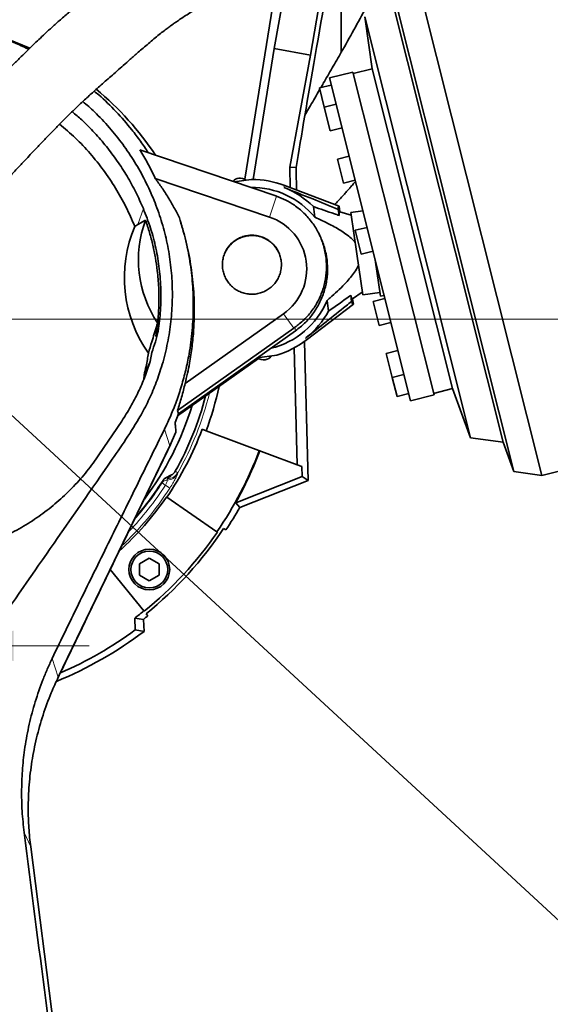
# Model space of a CAD drawing. Header units: millimetres. Extents: x 0 to 11920, y 0 to 8400.
# Tile 28 of 121: x 2832 to 3183, y 4761 to 5412. Entities that reach past the tile are written whole.
import ezdxf

# ---------------------------------------------------------------- set-up
doc = ezdxf.new("R2010")
doc.units = ezdxf.units.MM
doc.header["$LTSCALE"] = 20
doc.styles.add('SLDTEXTSTYLE0', font='TXT', dxfattribs={"width": 0.605})
doc.dimstyles.new('SLDDIMSTYLE1', dxfattribs={"dimtxt": 70, "dimasz": 70, "dimexe": 0, "dimexo": 0.0625, "dimgap": -17.5, "dimtad": 1, "dimdec": 1, "dimrnd": 1e-09, "dimzin": 12, "dimdsep": 46, "dimtxsty": 'SLDTEXTSTYLE0', "dimsah": 1, "dimcen": 0.09, "dimadec": 0, "dimazin": 3, "dimtfac": 1, "dimtmove": 0, "dimatfit": 0, "dimfxl": 1, "dimfrac": 2, "dimtolj": 1, "dimarcsym": 0})
doc.dimstyles.new('SLDDIMSTYLE2', dxfattribs={"dimtxt": 70, "dimasz": 70, "dimexe": 0, "dimexo": 0.0625, "dimgap": 17.5, "dimtad": 1, "dimdec": 1, "dimrnd": 1e-09, "dimzin": 12, "dimdsep": 46, "dimtxsty": 'SLDTEXTSTYLE0', "dimsah": 1, "dimcen": 0.09, "dimadec": 0, "dimazin": 3, "dimtfac": 1, "dimtmove": 0, "dimatfit": 0, "dimfxl": 1, "dimfrac": 2, "dimtolj": 1, "dimtzin": 12, "dimarcsym": 0})
doc.dimstyles.new('SLDDIMSTYLE3', dxfattribs={"dimtxt": 70, "dimasz": 70, "dimexe": 0, "dimexo": 0.0625, "dimgap": 17.5, "dimtad": 0, "dimtih": 1, "dimtoh": 1, "dimdec": 1, "dimrnd": 1e-09, "dimzin": 12, "dimdsep": 46, "dimtxsty": 'SLDTEXTSTYLE0', "dimblk1": 'NONE', "dimsah": 1, "dimcen": 0, "dimadec": 0, "dimazin": 3, "dimtfac": 1, "dimtmove": 0, "dimatfit": 3, "dimldrblk": 'NONE', "dimfxl": 1, "dimfrac": 2, "dimtolj": 1, "dimtzin": 12, "dimarcsym": 0})
doc.dimstyles.new('SLDDIMSTYLE5', dxfattribs={"dimtxt": 0.18, "dimasz": 70, "dimexe": 0, "dimexo": 0.0625, "dimgap": 0, "dimtad": 0, "dimtih": 1, "dimtoh": 1, "dimdec": 0, "dimrnd": 1e-09, "dimzin": 0, "dimdsep": 46, "dimtxsty": 'Standard', "dimsah": 1, "dimcen": 0.09, "dimadec": 0, "dimazin": 0, "dimtfac": 70, "dimtdec": 0, "dimtofl": 0, "dimtmove": 0, "dimatfit": 3, "dimfxl": 1, "dimfrac": 2, "dimtolj": 1, "dimtzin": 0, "dimarcsym": 0})
doc.dimstyles.new('SLDDIMSTYLE7', dxfattribs={"dimtxt": 70, "dimasz": 70, "dimexe": 0, "dimexo": 0.0625, "dimgap": 17.5, "dimtad": 1, "dimdec": 1, "dimrnd": 1e-09, "dimzin": 12, "dimdsep": 46, "dimtxsty": 'SLDTEXTSTYLE0', "dimsah": 1, "dimcen": 0.09, "dimadec": 0, "dimazin": 3, "dimtfac": 1, "dimtofl": 0, "dimtmove": 0, "dimatfit": 3, "dimfxl": 1, "dimfrac": 2, "dimtolj": 1, "dimtzin": 12, "dimarcsym": 0})

# ---------------------------------------------------------------- blocks, each defined once
blk = doc.blocks.new('_D_22')
at = {"color": 7, "linetype": 'Continuous', "lineweight": 0}
for p, q in [((2758.05, 5217.64), (2758.05, 6191.72)), ((3108.05, 6097.64), (3108.05, 6191.72)), ((2758.05, 6161.72), (2462.4, 6161.72)), ((2758.05, 6161.72), (3108.05, 6161.72))]:
    blk.add_line(p, q, dxfattribs=at)
at = {"color": 7, "linetype": 'Continuous', "lineweight": 18}
for points in [[(2758.05, 6161.72), (2828.05, 6151.72), (2828.05, 6171.72)], [(3108.05, 6161.72), (3038.05, 6171.72), (3038.05, 6151.72)]]:
    blk.add_solid(points, dxfattribs=at)
at = {"color": 7, "linetype": 'Continuous', "lineweight": 18, "insert": (2462.4, 6251.96), "char_height": 70, "attachment_point": 1, "style": 'SLDTEXTSTYLE0'}
blk.add_mtext('350', dxfattribs=at)
blk = doc.blocks.new('_D_24')
at = {"color": 7, "linetype": 'Continuous', "lineweight": 0}
for p, q in [((2758.05, 5209.64), (2758.05, 4967.73)), ((2725.05, 4792.64), (2725.05, 5027.73)), ((2725.05, 4997.73), (2202.24, 4997.73)), ((2758.05, 4997.73), (2725.05, 4997.73)), ((2758.05, 4997.73), (2878.05, 4997.73))]:
    blk.add_line(p, q, dxfattribs=at)
at = {"color": 7, "linetype": 'Continuous', "lineweight": 18}
for points in [[(2725.05, 4997.73), (2655.05, 5007.73), (2655.05, 4987.73)], [(2758.05, 4997.73), (2828.05, 4987.73), (2828.05, 5007.73)]]:
    blk.add_solid(points, dxfattribs=at)
at = {"color": 7, "linetype": 'Continuous', "lineweight": 18, "insert": (2202.24, 5087.96), "char_height": 70, "attachment_point": 1, "style": 'SLDTEXTSTYLE0'}
blk.add_mtext('33', dxfattribs=at)
blk = doc.blocks.new('_D_29')
at = {"color": 7, "linetype": 'Continuous', "lineweight": 0}
for p, q in [((2762.05, 5213.64), (3942.51, 5213.64)), ((3912.51, 5213.64), (3912.51, 4068.64)), ((2762.05, 4068.64), (3942.51, 4068.64))]:
    blk.add_line(p, q, dxfattribs=at)
at = {"color": 7, "linetype": 'Continuous', "lineweight": 18}
for points in [[(3912.51, 5213.64), (3902.51, 5143.64), (3922.51, 5143.64)], [(3912.51, 4068.64), (3922.51, 4138.64), (3902.51, 4138.64)]]:
    blk.add_solid(points, dxfattribs=at)
at = {"color": 7, "linetype": 'Continuous', "lineweight": 18, "insert": (3822.28, 4534.19), "char_height": 70, "attachment_point": 1, "rotation": 90, "style": 'SLDTEXTSTYLE0'}
blk.add_mtext('1145', dxfattribs=at)
blk = doc.blocks.new('_D_31')
at = {"color": 7, "linetype": 'Continuous', "lineweight": 0}
for p, q in [((3467.39, 6043.64), (4537.73, 6043.64)), ((4507.73, 3672.64), (4507.73, 6043.64)), ((2972.47, 3672.64), (4537.73, 3672.64))]:
    blk.add_line(p, q, dxfattribs=at)
at = {"color": 7, "linetype": 'Continuous', "lineweight": 18}
for points in [[(4507.73, 6043.64), (4497.73, 5973.64), (4517.73, 5973.64)], [(4507.73, 3672.64), (4517.73, 3742.64), (4497.73, 3742.64)]]:
    blk.add_solid(points, dxfattribs=at)
at = {"color": 7, "linetype": 'Continuous', "lineweight": 18, "insert": (4417.5, 4751.19), "char_height": 70, "attachment_point": 1, "rotation": 90, "style": 'SLDTEXTSTYLE0'}
blk.add_mtext('2371', dxfattribs=at)
blk = doc.blocks.new('_D_32')
at = {"color": 7, "linetype": 'Continuous', "lineweight": 0}
for p, q in [((4331.41, 5708.24), (4331.41, 5828.24)), ((2910.05, 5708.24), (4361.41, 5708.24)), ((4331.41, 5213.64), (4331.41, 5708.24)), ((4202.49, 5316.56), (4202.49, 5605.31)), ((4202.49, 5605.31), (4309.92, 5605.31)), ((4309.92, 5605.31), (4309.92, 5316.56)), ((4309.92, 5316.56), (4202.49, 5316.56)), ((2762.05, 5213.64), (4361.41, 5213.64)), ((4331.41, 5213.64), (4331.41, 5093.64))]:
    blk.add_line(p, q, dxfattribs=at)
at = {"color": 7, "linetype": 'Continuous', "lineweight": 18}
for points in [[(4331.41, 5708.24), (4341.41, 5778.24), (4321.41, 5778.24)], [(4331.41, 5213.64), (4321.41, 5143.64), (4341.41, 5143.64)]]:
    blk.add_solid(points, dxfattribs=at)
at = {"color": 7, "linetype": 'Continuous', "lineweight": 18, "insert": (4219.69, 5340.62), "char_height": 70, "attachment_point": 1, "rotation": 90, "style": 'SLDTEXTSTYLE0'}
blk.add_mtext('494,6', dxfattribs=at)
blk = doc.blocks.new('_D_50')
at = {"color": 7, "linetype": 'Continuous', "lineweight": 0}
for p, q in [((2722.05, 4790.23), (2728.05, 4787.04)), ((2728.05, 4787.04), (3059.31, 4611.09)), ((3059.31, 4611.09), (3736.03, 4611.09))]:
    blk.add_line(p, q, dxfattribs=at)
at = {"color": 7, "linetype": 'Continuous', "lineweight": 18}
blk.add_solid([(2728.05, 4787.04), (2785.18, 4745.37), (2794.56, 4763.03)], dxfattribs=at)
at = {"color": 7, "linetype": 'Continuous', "lineweight": 18, "insert": (3089.31, 4701.32), "char_height": 70, "attachment_point": 1, "style": 'SLDTEXTSTYLE0'}
blk.add_mtext('2x M8 Through', dxfattribs=at)
blk = doc.blocks.new('_None')

msp = doc.modelspace()

# ---------------------------------------------------------------- linework, layer by layer
at = {"color": 7, "linetype": 'Continuous', "lineweight": 35}
for p, q in [((3040.440277, 5483.26613), (3024.346214, 5388.094783)), ((3177.268929, 5110.410498), (3090.055332, 5457.624824)), ((3044.731162, 5390.069592), (3044.731162, 5450.658991)), ((3158.760006, 5112.978854), (3074.956996, 5446.614967)), ((3000.713466, 5428.555825), (2980.860643, 5306.146002)), ((3000.443398, 5392.517665), (3006.77403, 5428.067554)), ((3151.690968, 5132.296008), (3077.855297, 5426.250204)), ((3060.243206, 5413.407291), (3065.11363, 5379.185504)), ((3130.100453, 5135.291976), (3060.243206, 5413.407291)), ((2986.416854, 5306.031885), (3000.443398, 5392.517665)), ((3024.346214, 5388.094783), (3000.443398, 5392.517665)), ((3024.346214, 5388.094783), (3010.666272, 5314.163546)), ((3052.442045, 5377.033708), (3036.924086, 5373.135894)), ((3052.442045, 5377.033708), (3065.840782, 5323.690725)), ((3065.11363, 5379.185504), (3052.685659, 5376.063836)), ((3118.221351, 5167.753317), (3065.11363, 5379.185504)), ((3090.519034, 5159.763961), (3036.924086, 5373.135894)), ((3038.109266, 5368.417464), (3030.350286, 5366.468557)), ((3033.516173, 5353.864545), (3030.350286, 5366.468557)), ((3041.275152, 5355.813452), (3033.516173, 5353.864545)), ((3037.479763, 5338.084721), (3033.516173, 5353.864545)), ((3037.479763, 5338.084721), (3045.238742, 5340.033628)), ((2911.627358, 5325.520115), (3001.455623, 5295.114925)), ((3065.840782, 5323.690725), (3106.036993, 5163.661776)), ((3049.924516, 5321.378652), (3042.165536, 5319.429745)), ((3046.129126, 5303.64992), (3042.165536, 5319.429745)), ((3010.666272, 5314.163546), (3014.801661, 5313.835942)), ((3010.666272, 5314.163546), (3011.00532, 5300.526756)), ((2997.264939, 5281.18532), (2921.749667, 5306.745829)), ((2973.981883, 5304.414273), (2985.08661, 5306.034426)), ((3046.129126, 5303.64992), (3053.888106, 5305.598828)), ((3043.261974, 5288.261145), (3006.679681, 5302.171583)), ((3001.925176, 5294.953396), (3001.455623, 5295.114925)), ((3027.287233, 5281.039157), (3026.265544, 5288.041945)), ((3042.679934, 5286.196007), (3043.263793, 5282.194163)), ((3043.261974, 5288.261145), (3043.787004, 5284.662526)), ((3051.196119, 5282.366353), (3043.787004, 5284.662526)), ((3058.979646, 5285.328411), (3050.935197, 5284.154746)), ((2915.29947, 5279.103726), (2910.233303, 5276.245933)), ((3050.935197, 5284.154746), (3054.905348, 5256.942839)), ((2908.198112, 5275.00462), (2910.233303, 5276.245933)), ((3061.739765, 5274.33984), (3053.980786, 5272.390932)), ((3057.944376, 5256.611108), (3053.980786, 5272.390932)), ((3030.748471, 5268.403118), (3030.130417, 5269.696278)), ((3054.905348, 5256.942839), (3058.875498, 5229.730931)), ((3057.944376, 5256.611108), (3065.703355, 5258.560015)), ((3067.105707, 5252.976979), (3070.615946, 5228.917366)), ((3051.547571, 5225.41612), (3050.963711, 5229.417964)), ((3052.170357, 5227.201983), (3058.614576, 5231.519324)), ((3052.695386, 5223.603365), (3052.170357, 5227.201983)), ((3058.875498, 5229.730931), (3070.255023, 5231.391176)), ((3073.555015, 5227.301027), (3065.796036, 5225.35212)), ((3070.615946, 5228.917366), (3073.059475, 5229.273871)), ((3021.612421, 5199.820731), (3052.695386, 5223.603365)), ((3036.344822, 5218.957319), (3035.323132, 5225.960107)), ((3069.759626, 5209.572296), (3065.796036, 5225.35212)), ((2941.492211, 5171.146198), (3006.593719, 5217.242014)), ((2923.280186, 5211.258506), (2922.14054, 5202.30212)), ((3013.313881, 5207.751072), (2936.447201, 5153.324801)), ((3013.313881, 5207.751072), (3014.114276, 5208.317074)), ((3069.759626, 5209.572296), (3077.518605, 5211.521203)), ((2922.14054, 5202.30212), (2923.706414, 5205.741373)), ((2937.053325, 5151.170834), (3014.532131, 5206.030528)), ((3013.637053, 5194.676375), (3015.559467, 5117.355385)), ((3020.488611, 5198.981781), (3020.507523, 5198.775625)), ((3020.507523, 5198.775625), (3020.528265, 5199.010685)), ((3020.507523, 5198.775625), (3022.787146, 5107.08739)), ((2918.396954, 5185.669161), (2919.468947, 5191.738129)), ((2936.522751, 5149.75845), (2990.099079, 5187.693739)), ((2989.172917, 5188.074667), (3002.023121, 5189.94948)), ((3082.204379, 5192.866227), (3074.445399, 5190.917319)), ((3078.408989, 5175.137495), (3074.445399, 5190.917319)), ((2918.178622, 5185.043533), (2914.342387, 5176.660742)), ((2914.114182, 5173.801633), (2914.342387, 5176.660742)), ((3078.408989, 5175.137495), (3086.167969, 5177.086402)), ((3081.574876, 5162.533483), (3078.408989, 5175.137495)), ((3105.79338, 5164.631648), (3118.221351, 5167.753317)), ((3118.221351, 5167.753317), (3130.100453, 5135.291976)), ((3081.574876, 5162.533483), (3089.333855, 5164.48239)), ((3090.519034, 5159.763961), (3106.036993, 5163.661776)), ((3177.268929, 5110.410498), (3398.837592, 5166.064307)), ((2934.887435, 5145.405245), (2937.053325, 5151.170834)), ((2937.053325, 5151.170834), (2936.447201, 5153.324801)), ((2899.597473, 5146.347727), (2884.536843, 5123.959003)), ((2935.434404, 5138.867312), (2931.423557, 5129.9877)), ((2955.340608, 5139.870294), (2952.738896, 5140.843034)), ((3015.559467, 5117.355385), (2955.340608, 5139.870294)), ((3130.100453, 5135.291976), (3151.690968, 5132.296008)), ((2931.424012, 5129.987484), (2857.635083, 4977.045252)), ((2931.499227, 5130.235682), (2930.838338, 5128.763228)), ((2931.424012, 5129.987484), (2930.838795, 5128.76302)), ((2931.528517, 5130.209034), (2932.120185, 5131.447002)), ((3151.690968, 5132.296008), (3158.760006, 5112.978854)), ((3015.559467, 5117.355385), (3018.734419, 5116.168319)), ((3018.896071, 5109.666538), (3018.734419, 5116.168319)), ((2928.835158, 5108.754811), (2932.556549, 5110.705082)), ((3018.896071, 5109.666538), (2974.924433, 5092.345649)), ((3018.896071, 5109.666538), (3022.787146, 5107.08739)), ((3158.760006, 5112.978854), (3177.268929, 5110.410498)), ((3022.787146, 5107.08739), (2977.591549, 5089.284371)), ((2929.345748, 5095.905216), (2929.086605, 5096.083321)), ((2962.531436, 5073.097325), (2929.345748, 5095.905216)), ((2977.591549, 5089.284371), (2974.924433, 5092.345649)), ((2962.79058, 5072.91922), (2962.531436, 5073.097325)), ((2968.449183, 5074.373399), (2966.963311, 5075.356876)), ((2911.319168, 5051.939696), (2917.819168, 5055.692473)), ((2911.319168, 5044.434143), (2911.319168, 5051.939696)), ((2917.819168, 5055.692473), (2924.319168, 5051.939696)), ((2924.319168, 5051.939696), (2924.319168, 5044.434143)), ((2891.98705, 5048.233804), (2914.195866, 5020.8082)), ((2917.819168, 5040.681366), (2911.319168, 5044.434143)), ((2924.319168, 5044.434143), (2917.819168, 5040.681366)), ((2914.195866, 5020.8082), (2914.393754, 5020.563829)), ((2915.713005, 5018.934689), (2916.834369, 5017.54992)), ((2908.234618, 5016.129777), (2913.933483, 5015.235941)), ((2908.52986, 5008.239344), (2908.234618, 5016.129777)), ((2913.933483, 5015.235941), (2914.314904, 5007.321012)), ((2914.314904, 5007.321012), (2908.52986, 5008.239344)), ((2839.376469, 4864.811087), (2938.086489, 4091.619851))]:
    msp.add_line(p, q, dxfattribs=at)
at = {"color": 8, "linetype": 'Continuous', "lineweight": 18}
for p, q in [((3006.901049, 5300.654296), (3006.679681, 5302.171583)), ((3001.925176, 5294.953396), (2997.264939, 5281.18532)), ((2913.8738, 5286.752051), (2910.233303, 5276.245933)), ((3013.313881, 5207.751072), (3006.593719, 5217.242014)), ((3014.114276, 5208.317074), (3014.532131, 5206.030528)), ((3021.612421, 5199.820731), (3021.391052, 5201.338017)), ((2927.830857, 5140.921579), (2931.424012, 5129.987484)), ((2936.662042, 5112.183978), (2936.449957, 5111.260664)), ((2928.444778, 5103.922664), (2931.408872, 5102.014193)), ((2929.762116, 5108.461174), (2928.835158, 5108.754811)), ((2929.65287, 5107.351486), (2929.918563, 5108.245534)), ((2853.583067, 4989.37568), (2857.635083, 4977.045252)), ((2835.064285, 4874.334775), (2839.376469, 4864.811087))]:
    msp.add_line(p, q, dxfattribs=at)
at = {"color": 7, "linetype": 'Continuous', "lineweight": 35}
for radius in [13.5, 12.165]:
    msp.add_circle((2917.819168, 5048.18692), radius, dxfattribs=at)
for centre, radius, start, end in [((2758.047743, 5213.635074), 196.5, 65.744789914, 90), ((2758.047743, 5213.635074), 196.5, 33.477560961, 50.647803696), ((2978.018481, 5299.893725), 7, 99.278008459, 136.034227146), ((2977.782204, 5299.859253), 7, 54.543681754, 97.323487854), ((2985.638674, 5246.837), 59.2, 90, 90.534313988), ((2985.638674, 5246.837), 59.2, 69.18066475, 90), ((2985.638674, 5246.837), 53.892393, 39.393135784, 90.802355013), ((2985.638674, 5246.837), 57.865275, 45.404741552, 68.441796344), ((2985.755886, 5252.9996), 75.136755, 159.670314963, 213.747568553), ((2985.638674, 5246.837), 36.262613, 305.300808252, 71.3), ((2985.638674, 5246.837), 53.892393, 283.39135885, 337.20836053), ((2985.638674, 5246.837), 57.865275, 308.159699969, 331.196754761), ((2985.638674, 5246.837), 59.2, 286.067182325, 307.420831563), ((2993.495145, 5193.814747), 7, 233.50617237, 277.323487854), ((2993.258868, 5193.780275), 7, 279.278008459, 322.057814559), ((2758.047743, 5213.635074), 210.63171, 339.5, 347.811756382), ((2758.047743, 5213.635074), 203.439454, 330.39519942, 345.552902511), ((2758.047743, 5213.635074), 196.5, 322.785542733, 343.100174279), ((2758.047743, 5213.635074), 207.854098, 325.5, 339.5), ((2758.047743, 5213.635074), 248.121824, 325.5, 339.5), ((2758.047743, 5213.635074), 248.488679, 330.783668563, 339.5), ((2758.047743, 5213.635074), 199.611253, 319.049564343, 327.753640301), ((2758.047743, 5213.635074), 207.539651, 312.38304778, 325.5), ((2758.047743, 5213.635074), 252.314447, 326.5, 330.472568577), ((2758.047743, 5213.635074), 248.436271, 309, 325.5), ((2758.047743, 5213.635074), 250.532582, 309, 326.5), ((2758.047743, 5213.635074), 248.121824, 307.250065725, 309), ((2758.047743, 5213.635074), 252.314447, 308.157353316, 309), ((2758.047743, 5213.635074), 258.814447, 292.335735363, 307.141151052), ((2758.047743, 5213.635074), 254.621824, 293.376590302, 306.228176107)]:
    msp.add_arc(centre, radius, start, end, dxfattribs=at)
at = {"color": 8, "linetype": 'Continuous', "lineweight": 18}
for centre, radius, start, end in [((2758.047743, 5213.635074), 205.415171, 330.403867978, 346.199520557), ((2929.601265, 5115.305025), 7.953706, 270.371741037, 329.436853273), ((2928.103652, 5113.388495), 5.198941, 288.602476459, 328.925911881), ((2929.796153, 5116.197504), 7.952912, 270.881918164, 329.691139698), ((2758.047743, 5213.635074), 202.662188, 316.177234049, 327.223998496), ((2758.047743, 5213.635074), 200.015661, 318.527061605, 327.296369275), ((2929.66494, 5103.39078), 3.960724, 90.174616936, 146.655424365), ((2758.047743, 5213.635074), 206.187541, 313.276832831, 327.223998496)]:
    msp.add_arc(centre, radius, start, end, dxfattribs=at)
at = {"color": 7, "linetype": 'Continuous', "lineweight": 35}
for centre, major_axis, ratio, start_param, end_param in [((3108.047743, 5803.86657), (104.86083, 568.261586), 0.0095102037, 2.1748929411, 2.6124076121), ((3108.047743, 1665.187997), (-104.856189, 4228.981762), 0.0012990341, 0.5300367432, 0.5369555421), ((3047.890487, 5255.919388), (-4.720289, 32.353445), 0.0699799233, 6.244222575, 6.6333655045), ((3047.911539, 5255.922459), (-4.194014, 28.746293), 0.069965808, 6.2497963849, 6.6910615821), ((2986.785163, 5241.177684), (0, -86.101988), 0.9925257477, 4.3086379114, 5.3316286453), ((3047.911539, 5255.922459), (-4.194014, 28.746293), 0.069965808, 2.7337163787, 3.1749815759), ((3047.890487, 5255.919388), (-4.720289, 32.353445), 0.0699799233, 2.7914124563, 3.1805553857)]:
    msp.add_ellipse(centre, major_axis=major_axis, ratio=ratio, start_param=start_param, end_param=end_param, dxfattribs=at)
for points, knots in [([(2919.236153, 5457.427957), (2917.271554, 5456.113683), (2913.576753, 5453.641942), (2908.689248, 5450.080586), (2904.565538, 5446.9925), (2901.112956, 5444.358897), (2898.142159, 5442.082039), (2895.528852, 5440.08122), (2893.127068, 5438.249971), (2890.08749, 5435.945355), (2886.275245, 5433.080205), (2881.443413, 5429.47769), (2876.323028, 5425.64364), (2870.799984, 5421.374987), (2865.014818, 5416.691968), (2859.204802, 5411.748165), (2853.804055, 5406.93792), (2849.071377, 5402.573327), (2844.903282, 5398.63311), (2841.064401, 5394.940182), (2837.191576, 5391.169272), (2832.886877, 5386.940243), (2828.292565, 5382.412763), (2823.474624, 5377.64832), (2818.54152, 5372.729528), (2813.321044, 5367.454693), (2807.985848, 5361.961125), (2802.962443, 5356.663519), (2798.50793, 5351.840544), (2794.853269, 5347.784822), (2791.960766, 5344.506851), (2789.232426, 5341.364331), (2786.13539, 5337.735517), (2782.496607, 5333.384642), (2778.742181, 5328.830169), (2775.001376, 5324.252676), (2771.392561, 5319.811201), (2767.961297, 5315.570808), (2764.983481, 5311.875851), (2762.428295, 5308.694407), (2760.030611, 5305.698983), (2757.436527, 5302.444825), (2754.368953, 5298.569626), (2750.852585, 5294.073962), (2746.86387, 5288.870998), (2742.819418, 5283.425675), (2738.894026, 5277.950165), (2735.277531, 5272.72613), (2731.684448, 5267.341279), (2727.971457, 5261.547931), (2724.608218, 5256.058694), (2721.577979, 5250.9091), (2718.912196, 5246.221792), (2716.26189, 5241.390367), (2713.836517, 5236.806615), (2711.827983, 5232.888418), (2710.396113, 5230.024095), (2709.460232, 5228.120314), (2708.869553, 5226.907017), (2708.310033, 5225.74974), (2707.578671, 5224.224253), (2706.560483, 5222.073477), (2705.044919, 5218.818135), (2702.975385, 5214.259114), (2700.314415, 5208.18968), (2697.239476, 5200.884006), (2693.807567, 5192.345718), (2690.49176, 5183.66863), (2687.362225, 5175.092844), (2684.470082, 5166.845154), (2681.475083, 5158.022346), (2678.34779, 5148.602935), (2675.031381, 5138.551255), (2671.463588, 5127.815308), (2668.892481, 5120.419555), (2667.566428, 5116.605182)], [0, 0, 0, 0, 0.0170477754, 0.0320615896, 0.0450614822, 0.0560166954, 0.064988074, 0.0730387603, 0.0804826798, 0.0873189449, 0.1009286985, 0.1151581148, 0.1313222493, 0.1475041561, 0.1653926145, 0.1841982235, 0.2010267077, 0.2156424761, 0.2288702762, 0.2407084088, 0.2523165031, 0.2660090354, 0.2820528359, 0.2963034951, 0.3119912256, 0.3291044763, 0.3462048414, 0.3633182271, 0.3779698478, 0.3901701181, 0.3999216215, 0.4073267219, 0.4180612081, 0.431863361, 0.4453181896, 0.4577128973, 0.4717574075, 0.4841419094, 0.4949521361, 0.5041921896, 0.5120283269, 0.5210947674, 0.53247918, 0.5456087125, 0.5599599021, 0.5772676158, 0.5920057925, 0.6062748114, 0.6210111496, 0.6365993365, 0.6537376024, 0.6654838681, 0.6779063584, 0.6910293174, 0.7036028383, 0.7137633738, 0.7214471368, 0.7257237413, 0.7284395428, 0.7308011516, 0.7347573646, 0.7403397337, 0.7475542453, 0.7600307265, 0.7755514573, 0.7940918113, 0.8155842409, 0.8398965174, 0.8588700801, 0.8790901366, 0.9005474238, 0.9232692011, 0.9473225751, 0.9728315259, 1, 1, 1, 1]), ([(2717.334207, 5111.922748), (2718.550534, 5115.429217), (2720.928872, 5122.285571), (2724.212198, 5132.210775), (2727.259249, 5141.46937), (2730.078554, 5149.976893), (2732.68929, 5157.684017), (2735.227018, 5164.943643), (2737.665083, 5171.634327), (2739.976402, 5177.666971), (2741.955369, 5182.613331), (2743.588075, 5186.549034), (2744.959047, 5189.759858), (2746.160584, 5192.506134), (2747.28428, 5195.017081), (2748.406924, 5197.473947), (2749.671255, 5200.182883), (2751.225694, 5203.430115), (2753.160835, 5207.348591), (2755.502423, 5211.916646), (2758.285542, 5217.111467), (2761.583223, 5222.957743), (2765.212017, 5229.013803), (2768.920127, 5234.889373), (2772.372433, 5240.148003), (2775.521868, 5244.803624), (2778.397375, 5248.958967), (2781.142546, 5252.855712), (2783.928218, 5256.748215), (2786.98112, 5260.953238), (2790.395761, 5265.59116), (2794.015431, 5270.43971), (2797.532059, 5275.085006), (2800.621347, 5279.078886), (2803.327788, 5282.500708), (2805.896464, 5285.679407), (2808.682074, 5289.049822), (2811.889901, 5292.832028), (2815.364567, 5296.814782), (2819.000509, 5300.874244), (2822.680186, 5304.891409), (2826.241647, 5308.713638), (2829.386248, 5312.059952), (2831.903771, 5314.733179), (2834.234336, 5317.2062), (2836.86532, 5319.995987), (2840.27391, 5323.606506), (2844.496748, 5328.068326), (2849.30442, 5333.117644), (2854.40842, 5338.417202), (2859.400788, 5343.513367), (2864.0973, 5348.205368), (2868.375344, 5352.377968), (2872.233211, 5356.043491), (2875.660197, 5359.225213), (2878.719163, 5362.01959), (2881.819734, 5364.817591), (2885.106568, 5367.751561), (2888.723808, 5370.95202), (2892.478278, 5374.255011), (2896.466021, 5377.753626), (2900.747963, 5381.508581), (2905.447875, 5385.633004), (2909.792584, 5389.44562), (2913.773757, 5392.919056), (2917.224252, 5395.895527), (2920.805985, 5398.911291), (2924.281731, 5401.742509), (2927.370004, 5404.160157), (2930.044786, 5406.174251), (2932.119436, 5407.686569), (2933.950194, 5408.990599), (2935.998581, 5410.418791), (2938.66814, 5412.235275), (2941.984133, 5414.433874), (2945.893039, 5416.964494), (2950.339785, 5419.785835), (2953.295464, 5421.680163), (2954.870366, 5422.689536)], [0, 0, 0, 0, 0.0267990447, 0.0524013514, 0.0765027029, 0.0988520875, 0.1192690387, 0.1376435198, 0.1569322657, 0.1732429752, 0.1867030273, 0.1974204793, 0.2056249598, 0.213228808, 0.2201927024, 0.2265302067, 0.2337240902, 0.2430178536, 0.2541623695, 0.2672801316, 0.2823534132, 0.2991103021, 0.3180994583, 0.3353562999, 0.350903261, 0.3647469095, 0.3768844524, 0.3881616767, 0.3998647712, 0.4120816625, 0.4262422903, 0.4421235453, 0.4564570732, 0.4689272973, 0.4792355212, 0.4883895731, 0.4987496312, 0.5109341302, 0.5242218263, 0.5368957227, 0.5502455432, 0.563513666, 0.5745878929, 0.5833436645, 0.5899389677, 0.5989692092, 0.610874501, 0.6256142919, 0.6431420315, 0.6610529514, 0.6786393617, 0.6946504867, 0.7091201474, 0.7220733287, 0.7335245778, 0.7434786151, 0.7527079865, 0.7646061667, 0.7764812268, 0.7891287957, 0.8027555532, 0.8173498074, 0.8332974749, 0.8515106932, 0.862693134, 0.8745626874, 0.8869813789, 0.8989352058, 0.910062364, 0.9192840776, 0.9264120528, 0.9311600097, 0.9376564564, 0.94615756, 0.956646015, 0.9691049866, 0.9835379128, 1, 1, 1, 1]), ([(3064.51385, 5426.033222), (3063.413636, 5423.964467), (3056.958054, 5411.825895), (3050.275128, 5399.934422), (3044.731162, 5390.069592)], [0, 0, 0, 0, 0.1704282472, 1, 1, 1, 1]), ([(2587.64302, 5303.500097), (2588.850644, 5305.923656), (2591.266398, 5310.771785), (2595.330709, 5317.913782), (2599.679311, 5324.873566), (2604.386913, 5331.706573), (2609.443304, 5338.390375), (2614.858934, 5344.914641), (2620.583882, 5351.208203), (2628.206292, 5358.861014), (2638.042496, 5367.55483), (2650.506387, 5376.874136), (2663.874596, 5385.242693), (2677.934857, 5392.476185), (2692.511229, 5398.505595), (2707.569628, 5403.322133), (2720.548553, 5406.30865), (2731.172299, 5408.052265), (2741.673008, 5409.319677), (2754.748599, 5410.080251), (2770.464282, 5409.713297), (2786.278873, 5408.019007), (2801.852875, 5405.033749), (2816.960241, 5400.740129), (2829.041992, 5396.449271), (2835.915693, 5393.135462), (2838.123282, 5392.071184)], [0, 0, 0, 0, 0.0279889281, 0.0559895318, 0.0842003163, 0.1124112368, 0.1413145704, 0.1702181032, 0.1993585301, 0.2284988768, 0.2808021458, 0.3334593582, 0.3872357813, 0.4414014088, 0.4942222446, 0.5474139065, 0.6017795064, 0.629172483, 0.6565654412, 0.7089877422, 0.7617752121, 0.8157162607, 0.8700551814, 0.9223827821, 0.9750720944, 1, 1, 1, 1]), ([(3031.187795, 5366.678923), (3031.740336, 5367.638026), (3034.172559, 5371.859883), (3038.691446, 5379.666751), (3042.719224, 5386.60422), (3044.731162, 5390.069592)], [0, 0, 0, 0, 0.1282515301, 0.5645482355, 1, 1, 1, 1]), ([(2881.340737, 5364.381338), (2882.368198, 5363.551109), (2887.510003, 5359.396325), (2895.922455, 5350.917463), (2904.998149, 5340.577254), (2911.982511, 5331.388883), (2915.429829, 5326.205583), (2917.122855, 5323.659992)], [0, 0, 0, 0, 0.0725762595, 0.3631994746, 0.6559085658, 0.8310119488, 1, 1, 1, 1]), ([(3020.661063, 5348.353596), (3021.045602, 5349.027239), (3023.121548, 5352.663917), (3026.41753, 5358.405672), (3029.43803, 5363.643871), (3030.567705, 5365.602971)], [0, 0, 0, 0, 0.12458831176, 0.67259360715, 1, 1, 1, 1]), ([(2873.86108, 5357.544333), (2876.451826, 5355.291555), (2882.682511, 5349.873674), (2891.495665, 5340.399449), (2900.373157, 5329.36996), (2908.282209, 5317.647807), (2915.227538, 5305.253891), (2921.113294, 5292.298069), (2925.845924, 5278.989655), (2929.456398, 5265.300717), (2931.891218, 5251.269209), (2933.109929, 5237.024259), (2933.085732, 5222.792274), (2931.831817, 5208.536273), (2929.307692, 5194.323244), (2925.741633, 5181.138375), (2921.442988, 5169.130828), (2916.666207, 5158.2781), (2909.980809, 5145.947368), (2901.181258, 5132.338649), (2866.932292, 5082.981067), (2836.089686, 5038.701163), (2808.747611, 4999.446878)], [0, 0, 0, 0, 0.0242968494, 0.0584333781, 0.0918989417, 0.1253649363, 0.1597694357, 0.1941744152, 0.2282426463, 0.2623112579, 0.2973302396, 0.3323496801, 0.367117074, 0.4018846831, 0.4376341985, 0.4733840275, 0.5024207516, 0.5314900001, 0.5605172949, 0.6052963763, 0.6500938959, 1, 1, 1, 1]), ([(2866.811138, 5350.834504), (2868.948078, 5349.019352), (2874.140463, 5344.608854), (2881.706585, 5336.899494), (2889.564721, 5327.852944), (2896.746779, 5318.255253), (2903.226955, 5308.177236), (2909.035677, 5297.686045), (2912.259152, 5290.401101), (2913.8738, 5286.752051)], [0, 0, 0, 0, 0.1035402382, 0.2515844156, 0.400159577, 0.5492858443, 0.6989713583, 0.8492138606, 1, 1, 1, 1]), ([(2908.198112, 5275.00462), (2906.328112, 5279.337594), (2902.581527, 5288.018798), (2895.611462, 5300.397775), (2887.723219, 5312.199869), (2878.82307, 5323.276961), (2869.131304, 5333.51482), (2861.988243, 5339.564279), (2858.46956, 5342.544252)], [0, 0, 0, 0, 0.1669409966, 0.334469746, 0.5019772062, 0.6688890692, 0.8368942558, 1, 1, 1, 1]), ([(2911.627358, 5325.520115), (2911.848263, 5325.16404), (2913.837645, 5321.957375), (2917.402559, 5315.778025), (2920.298911, 5309.760135), (2921.749667, 5306.745829)], [0, 0, 0, 0, 0.0586863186, 0.5285045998, 1, 1, 1, 1]), ([(2921.749667, 5306.745829), (2923.23874, 5304.692946), (2926.220085, 5300.582769), (2930.328563, 5294.144263), (2934.19108, 5287.523368), (2936.503671, 5282.953556), (2937.661215, 5280.666184)], [0, 0, 0, 0, 0.2486531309, 0.4978406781, 0.7486492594, 1, 1, 1, 1]), ([(3054.100116, 5304.754775), (3054.096692, 5304.750585), (3053.704267, 5304.270442), (3053.018741, 5303.456135), (3051.989549, 5302.235403), (3050.88674, 5300.945889), (3049.483425, 5299.327889), (3047.717648, 5297.328962), (3045.412906, 5294.778305), (3042.917671, 5292.078912), (3041.101162, 5290.192693), (3040.318787, 5289.380293)], [0, 0, 0, 0, 0.0007953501, 0.0911604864, 0.1560938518, 0.2349770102, 0.3389801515, 0.4681848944, 0.6227005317, 0.8374961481, 1, 1, 1, 1]), ([(3006.901049, 5300.654296), (3013.222827, 5298.152138), (3025.183637, 5293.418052), (3037.074078, 5288.509968), (3042.679934, 5286.196007)], [0, 0, 0, 0, 0.5285409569, 1, 1, 1, 1]), ([(3001.925176, 5294.953396), (3003.962901, 5294.151464), (3008.075468, 5292.532994), (3014.212093, 5288.821152), (3019.154336, 5284.776604), (3022.959898, 5280.745341), (3026.408517, 5276.40697), (3029.296899, 5271.647324), (3031.552233, 5266.584737), (3032.950219, 5262.550363), (3034.006961, 5258.349336), (3034.871296, 5252.897418), (3035.094665, 5246.151822), (3034.077853, 5238.210243), (3032.117899, 5231.682657), (3029.874486, 5226.630225), (3027.207965, 5221.785569), (3023.941631, 5217.28925), (3020.145578, 5213.265682), (3017.171218, 5210.575645), (3015.078575, 5209.02953), (3014.114276, 5208.317074)], [0, 0, 0, 0, 0.0608894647, 0.1228879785, 0.1988471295, 0.2379632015, 0.2770790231, 0.3530373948, 0.3921564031, 0.4312758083, 0.4717918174, 0.5126315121, 0.5848234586, 0.6589050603, 0.73466399, 0.773676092, 0.8126887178, 0.8885234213, 0.9275746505, 0.9666260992, 1, 1, 1, 1]), ([(2913.8738, 5286.752051), (2915.534877, 5282.465124), (2918.863382, 5273.87488), (2922.315874, 5260.52274), (2924.624707, 5246.934848), (2925.630141, 5233.190694), (2925.467126, 5219.398306), (2924.293636, 5210.296153), (2923.706414, 5205.741373)], [0, 0, 0, 0, 0.1653304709, 0.3312930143, 0.497887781, 0.6649565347, 0.8323419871, 1, 1, 1, 1]), ([(3026.265544, 5288.041945), (3030.915762, 5286.468287), (3036.59173, 5284.547509), (3042.242581, 5282.554361), (3043.263793, 5282.194163)], [0, 0, 0, 0, 0.8192818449, 1, 1, 1, 1]), ([(2922.14054, 5202.30212), (2922.645866, 5205.837053), (2923.658881, 5212.923442), (2924.252623, 5223.742884), (2924.140825, 5234.689376), (2923.298855, 5244.86525), (2921.940053, 5254.151449), (2920.222318, 5262.557905), (2918.061031, 5270.902794), (2916.219989, 5276.370085), (2915.29947, 5279.103726)], [0, 0, 0, 0, 0.13745408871, 0.27555065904, 0.41682144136, 0.55879587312, 0.66841866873, 0.77804112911, 0.88902073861, 1, 1, 1, 1]), ([(2937.661215, 5280.666184), (2939.088975, 5275.949797), (2941.944499, 5266.51701), (2944.810419, 5251.884697), (2946.578572, 5236.971329), (2947.118705, 5221.64584), (2946.37468, 5206.137332), (2944.516209, 5192.184329), (2941.995341, 5180.011932), (2939.201222, 5169.587556), (2935.876856, 5159.589801), (2932.123752, 5150.008633), (2929.263167, 5143.953445), (2927.830857, 5140.921579)], [0, 0, 0, 0, 0.10281498, 0.205630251, 0.3110675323, 0.4165055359, 0.5259167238, 0.6353282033, 0.7103810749, 0.7854951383, 0.8605476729, 0.930175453, 1, 1, 1, 1]), ([(2937.661215, 5280.666184), (2939.202109, 5275.617828), (2942.29418, 5265.487423), (2945.364371, 5249.789019), (2947.232611, 5233.807511), (2947.701121, 5219.339557), (2947.228886, 5206.572976), (2946.178835, 5195.540987), (2944.42315, 5183.684424), (2942.537368, 5175.617261), (2941.492211, 5171.146198)], [0, 0, 0, 0, 0.1425070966, 0.2859652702, 0.4313731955, 0.576781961, 0.6765005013, 0.7762997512, 0.8760186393, 1, 1, 1, 1]), ([(3053.788342, 5264.598931), (3053.245348, 5265.193018), (3051.697068, 5266.886984), (3048.762036, 5269.300799), (3043.78448, 5272.711057), (3036.643529, 5276.714927), (3030.580055, 5279.517303), (3027.287233, 5281.039157)], [0, 0, 0, 0, 0.0768683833, 0.219180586, 0.3616974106, 0.6533642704, 1, 1, 1, 1]), ([(3004.954268, 5246.867512), (3004.747948, 5245.803902), (3004.329317, 5243.645793), (3003.029659, 5240.613966), (3001.260206, 5237.808296), (2999.057225, 5235.362907), (2996.451201, 5233.307476), (2993.564454, 5231.72731), (2990.421093, 5230.649494), (2987.17074, 5230.115992), (2983.847, 5230.138455), (2980.606444, 5230.713996), (2977.479727, 5231.832432), (2974.616106, 5233.448378), (2972.037685, 5235.535765), (2969.871315, 5238.006332), (2968.131097, 5240.827996), (2966.902273, 5243.874374), (2966.196202, 5247.112811), (2966.041994, 5250.394844), (2966.449652, 5253.685903), (2967.390547, 5256.836911), (2968.866903, 5259.810848), (2970.801201, 5262.473201), (2973.178628, 5264.791945), (2975.885542, 5266.660174), (2978.893531, 5268.062563), (2982.064919, 5268.927373), (2985.365671, 5269.256892), (2988.644147, 5269.024324), (2991.867346, 5268.242806), (2994.885766, 5266.941007), (2997.668094, 5265.134996), (3000.088695, 5262.908957), (3002.115202, 5260.28126), (3003.666448, 5257.377744), (3004.699998, 5254.225084), (3005.277189, 5250.693348), (3005.068744, 5248.223783), (3004.954268, 5246.867512)], [0, 0, 0, 0, 0.0264833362, 0.053735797, 0.0802193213, 0.1074679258, 0.1339416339, 0.1611784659, 0.1876954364, 0.2149828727, 0.2414821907, 0.268754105, 0.2952248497, 0.3224676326, 0.3489163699, 0.3761343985, 0.4025713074, 0.4297732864, 0.4562122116, 0.483413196, 0.5098711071, 0.5370920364, 0.5635834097, 0.5908439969, 0.6173225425, 0.6445723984, 0.6710316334, 0.6982617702, 0.7247134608, 0.7519340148, 0.7783872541, 0.8056059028, 0.8320679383, 0.8592929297, 0.8857703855, 0.9130118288, 0.9395108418, 0.9667797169, 1, 1, 1, 1]), ([(2967.944178, 5257.754429), (2968.294677, 5258.474187), (2969.122152, 5260.173426), (2970.998963, 5262.551288), (2973.406535, 5264.815382), (2976.200715, 5266.650957), (2979.232709, 5267.984447), (2982.477614, 5268.794096), (2985.784672, 5269.05107), (2989.1192, 5268.739795), (2992.328569, 5267.885701), (2995.373706, 5266.486362), (2998.120723, 5264.617377), (3000.514037, 5262.283612), (3002.28189, 5259.979711), (3003.043363, 5258.357928), (3003.327507, 5257.75276)], [0, 0, 0, 0, 0.0542503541, 0.1280768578, 0.2040417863, 0.2779127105, 0.3539127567, 0.4278694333, 0.503954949, 0.5780207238, 0.6542300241, 0.7283230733, 0.8045758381, 0.8785486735, 0.954680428, 1, 1, 1, 1]), ([(3014.532131, 5206.030528), (3016.581972, 5207.625842), (3020.733411, 5210.856751), (3025.995902, 5216.970592), (3029.64022, 5222.80179), (3031.983977, 5227.913212), (3033.885807, 5233.204644), (3035.114229, 5238.718714), (3035.63583, 5244.320215), (3035.675508, 5249.944763), (3035.029307, 5255.566918), (3033.61603, 5261.00402), (3032.656483, 5264.206135), (3031.794798, 5265.898585), (3031.580756, 5266.318989)], [0, 0, 0, 0, 0.11480837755, 0.232515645, 0.35504697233, 0.41814362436, 0.48124058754, 0.60384899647, 0.6669893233, 0.73013039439, 0.85278786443, 0.91595567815, 0.97912342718, 1, 1, 1, 1]), ([(3035.323132, 5225.960107), (3035.975237, 5226.525805), (3038.309423, 5228.550702), (3042.252145, 5232.119035), (3046.496138, 5236.321619), (3050.052534, 5240.203494), (3052.880991, 5243.76723), (3054.85656, 5246.832693), (3055.763852, 5248.742589), (3056.022353, 5249.286746)], [0, 0, 0, 0, 0.0824894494, 0.2952681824, 0.5079877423, 0.6529817, 0.7980300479, 0.9424558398, 1, 1, 1, 1]), ([(3050.963711, 5229.417964), (3050.69079, 5229.219108), (3045.84793, 5225.690503), (3040.958606, 5222.226298), (3036.344822, 5218.957319)], [0, 0, 0, 0, 0.0563554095, 1, 1, 1, 1]), ([(3051.547571, 5225.41612), (3050.330677, 5224.422472), (3040.366956, 5216.286653), (3030.261928, 5208.326221), (3021.391052, 5201.338017)], [0, 0, 0, 0, 0.1221324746, 1, 1, 1, 1]), ([(2923.280186, 5211.258506), (2923.080429, 5210.597871), (2921.808513, 5206.391396), (2919.779069, 5199.697358), (2917.952945, 5193.695129), (2917.194645, 5191.202697)], [0, 0, 0, 0, 0.0982430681, 0.6255445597, 1, 1, 1, 1]), ([(2923.706414, 5205.741374), (2923.111763, 5203.379297), (2921.920333, 5198.646691), (2920.287048, 5194.043724), (2919.468947, 5191.738129)], [0, 0, 0, 0, 0.4991069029, 1, 1, 1, 1]), ([(2914.342387, 5176.660742), (2914.809759, 5178.568762), (2915.644534, 5181.976686), (2916.563406, 5186.835386), (2916.989468, 5189.783151), (2917.194645, 5191.202697)], [0, 0, 0, 0, 0.397407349, 0.7098113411, 1, 1, 1, 1]), ([(2918.396954, 5185.669161), (2917.265736, 5182.258964), (2914.997935, 5175.422398), (2910.62532, 5165.451092), (2905.59158, 5155.678023), (2901.598848, 5149.463023), (2899.597473, 5146.347727)], [0, 0, 0, 0, 0.246977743, 0.4951268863, 0.7469301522, 1, 1, 1, 1]), ([(2941.492211, 5171.146198), (2940.756983, 5168.156401), (2939.284927, 5162.170294), (2937.393796, 5156.275437), (2936.447201, 5153.324801)], [0, 0, 0, 0, 0.4994559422, 1, 1, 1, 1]), ([(2934.887435, 5145.405245), (2934.90412, 5145.190371), (2934.998494, 5143.974954), (2935.177061, 5141.782565), (2935.348416, 5139.839284), (2935.434094, 5138.867644)], [0, 0, 0, 0, 0.09696670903, 0.54848344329, 1, 1, 1, 1]), ([(2927.830857, 5140.921579), (2924.735736, 5134.641285), (2918.54505, 5122.079797), (2906.174244, 5096.839815), (2893.790239, 5071.72466), (2881.409077, 5046.566377), (2872.114439, 5027.661993), (2862.840062, 5008.559561), (2856.669043, 4995.770951), (2853.583067, 4989.37568)], [0, 0, 0, 0, 0.124906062, 0.2498299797, 0.4996327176, 0.6246213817, 0.7496028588, 0.8747825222, 1, 1, 1, 1]), ([(2930.838831, 5128.763095), (2928.781713, 5124.499133), (2924.666429, 5115.969035), (2918.51942, 5103.228222), (2908.258557, 5081.960329), (2893.884331, 5052.166371), (2879.506896, 5022.365698), (2869.250324, 5001.106787), (2863.310519, 4988.795418), (2859.404311, 4980.698671), (2857.556508, 4976.868564)], [0, 0, 0, 0, 0.0840236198, 0.1680900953, 0.2521530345, 0.5042786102, 0.7564059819, 0.8404711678, 0.9245360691, 1, 1, 1, 1]), ([(2884.536843, 5123.959003), (2881.960215, 5120.32966), (2876.797925, 5113.058248), (2867.865098, 5102.991457), (2858.14222, 5093.632091), (2847.594978, 5085.119753), (2836.275639, 5077.532738), (2824.261074, 5070.914652), (2811.665214, 5065.331687), (2798.790248, 5060.926069), (2785.731754, 5057.718325), (2772.600474, 5055.643302), (2759.305756, 5054.66864), (2746.23336, 5054.815003), (2733.490627, 5056.057323), (2721.123221, 5058.189299), (2713.072263, 5060.434154), (2709.050384, 5061.555577)], [0, 0, 0, 0, 0.0687651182, 0.137771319, 0.2067674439, 0.2755187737, 0.3444163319, 0.4135835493, 0.4827378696, 0.5516177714, 0.617311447, 0.6832618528, 0.7492044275, 0.8148873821, 0.8765550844, 0.9383327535, 1, 1, 1, 1]), ([(2932.556549, 5110.705082), (2933.209857, 5111.185552), (2934.141497, 5111.870719), (2934.74777, 5112.842627), (2934.928897, 5113.132989)], [0, 0, 0, 0, 0.701245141, 1, 1, 1, 1]), ([(2928.835158, 5108.754811), (2928.729188, 5108.710116), (2928.211257, 5108.491664), (2927.486909, 5107.978281), (2927.047358, 5107.372841), (2926.8713, 5107.130338)], [0, 0, 0, 0, 0.1335992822, 0.6529721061, 1, 1, 1, 1]), ([(2853.583067, 4989.37568), (2852.500547, 4987.061195), (2850.33525, 4982.431676), (2846.453035, 4972.919509), (2842.225744, 4960.825982), (2838.268963, 4945.93745), (2835.51654, 4931.261814), (2833.87514, 4916.860053), (2833.251148, 4902.756576), (2833.527102, 4888.548512), (2834.551895, 4879.072647), (2835.064285, 4874.334775)], [0, 0, 0, 0, 0.0649130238, 0.1298414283, 0.2603924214, 0.3901429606, 0.5206157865, 0.6393320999, 0.7580492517, 0.8790261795, 1, 1, 1, 1]), ([(2857.635556, 4977.045027), (2856.046509, 4973.605663), (2852.260516, 4965.411188), (2847.370941, 4951.997189), (2843.088654, 4936.875199), (2840.027095, 4921.45599), (2838.175118, 4905.845619), (2837.611593, 4891.142709), (2838.000406, 4877.436825), (2838.918217, 4869.01964), (2839.37711, 4864.811167)], [0, 0, 0, 0, 0.0984862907, 0.2346490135, 0.3708582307, 0.5071028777, 0.643372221, 0.7796536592, 0.8898299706, 1, 1, 1, 1]), ([(2835.064285, 4874.334775), (2839.825598, 4837.328567), (2849.348274, 4763.315775), (2863.877016, 4650.20521), (2878.428992, 4537.011234), (2889.201467, 4453.353984), (2895.853587, 4401.501872), (2898.698457, 4379.278539), (2901.557495, 4357.031114), (2904.443495, 4334.74757), (2907.385135, 4312.327353), (2910.381389, 4289.8185), (2913.411871, 4267.239686), (2916.45609, 4244.684769), (2919.504506, 4222.139732), (2922.479728, 4200.116467), (2925.369975, 4178.584262), (2928.180615, 4157.565228), (2930.995292, 4136.560245), (2933.821186, 4115.58352), (2935.722988, 4101.686931), (2936.67369, 4094.740091)], [0, 0, 0, 0, 0.1424568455, 0.2849151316, 0.4356534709, 0.5783136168, 0.6068696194, 0.635445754, 0.6640082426, 0.6925392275, 0.7210573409, 0.7499516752, 0.778852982, 0.8077714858, 0.8366969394, 0.8656115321, 0.8924939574, 0.9193933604, 0.946283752, 0.973147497, 1, 1, 1, 1])]:
    msp.add_open_spline(points, degree=3, knots=knots, dxfattribs=at)
at = {"color": 8, "linetype": 'Continuous', "lineweight": 18}
for points, knots in [([(2936.449957, 5111.260664), (2936.341556, 5110.937659), (2936.129185, 5110.304853), (2935.231555, 5108.50124), (2934.267788, 5106.739035), (2933.408639, 5105.24584), (2932.447683, 5103.648629), (2931.755132, 5102.558988), (2931.408872, 5102.014193)], [0, 0, 0, 0, 0.2547851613, 0.49915586, 0.6240897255, 0.7489894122, 0.8745006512, 1, 1, 1, 1]), ([(2934.928897, 5113.132989), (2935.097895, 5113.052974), (2935.762001, 5112.738541), (2936.464173, 5112.367951), (2936.603875, 5112.238061), (2936.662042, 5112.183978)], [0, 0, 0, 0, 0.166120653, 0.6527985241, 1, 1, 1, 1]), ([(2926.356231, 5105.567883), (2926.503127, 5106.010256), (2926.675866, 5106.530454), (2926.845867, 5107.052269), (2926.8713, 5107.130338)], [0, 0, 0, 0, 0.8503911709, 1, 1, 1, 1]), ([(2928.444778, 5103.922664), (2928.119698, 5104.150132), (2927.35519, 5104.685081), (2926.542565, 5105.311645), (2926.418253, 5105.482593), (2926.356231, 5105.567883)], [0, 0, 0, 0, 0.2704369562, 0.6360010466, 1, 1, 1, 1]), ([(2928.444778, 5103.922664), (2928.612162, 5104.207768), (2928.825982, 5104.571967), (2929.14713, 5105.231888), (2929.313761, 5105.651093), (2929.51011, 5106.286499), (2929.605043, 5106.94012), (2929.635922, 5107.20572), (2929.65287, 5107.351486)], [0, 0, 0, 0, 0.1631147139, 0.2083672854, 0.3956858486, 0.43295535, 0.6887954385, 1, 1, 1, 1]), ([(2929.918563, 5108.245534), (2929.921902, 5108.26833), (2929.929561, 5108.320626), (2929.894565, 5108.396869), (2929.80321, 5108.441223), (2929.762116, 5108.461174)], [0, 0, 0, 0, 0.2983272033, 0.6843694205, 1, 1, 1, 1])]:
    msp.add_open_spline(points, degree=3, knots=knots, dxfattribs=at)

# ---------------------------------------------------------------- dimensions: what is measured, and where the dimension line sits
at = {"color": 7, "linetype": 'Continuous', "lineweight": 18}
for base, p2, dimstyle, picture, middle in [((3108.047743, 6161.723716), (3108.047743, 6093.635074), 'SLDDIMSTYLE7', '_D_22', (2542.609138, 6161.723716)), ((2725.047743, 4997.726199), (2725.047743, 4788.635074), 'SLDDIMSTYLE2', '_D_24', (2255.716883, 4997.726199))]:
    dim = msp.add_linear_dim(base=base, p1=(2758.047743, 5213.635074), p2=p2, dimstyle=dimstyle, dxfattribs=at)
    dim.commit()
    dim.dimension.update_dxf_attribs({"geometry": picture, "text_midpoint": middle, "dimtype": 160})
for base, p1, p2, dimstyle, picture, middle in [((4507.732136, 6043.635074), (2968.471762, 3672.635074), (3463.389079, 6043.635074), 'SLDDIMSTYLE7', '_D_31', (4507.732136, 4858.135074)), ((4331.410524, 5708.235074), (2758.047743, 5213.635074), (2906.047743, 5708.235074), 'SLDDIMSTYLE1', '_D_32', (4331.410524, 5460.935074)), ((3912.512144, 4068.635074), (2758.047743, 5213.635074), (2758.047743, 4068.635074), 'SLDDIMSTYLE7', '_D_29', (3912.512144, 4641.135074))]:
    dim = msp.add_linear_dim(base=base, p1=p1, p2=p2, angle=90, dimstyle=dimstyle, dxfattribs=at)
    dim.commit()
    dim.dimension.update_dxf_attribs({"geometry": picture, "text_midpoint": middle, "dimtype": 160})
dim = msp.add_diameter_dim_2p(p1=(2722.04505, 4790.230015), p2=(2728.050436, 4787.040133), text='2x M8 Through', dimstyle='SLDDIMSTYLE3', override={"dimpost": '<>'}, dxfattribs=at)
dim.commit()
dim.dimension.update_dxf_attribs({"geometry": '_D_50', "text_midpoint": (3412.667831, 4664.801947), "dimtype": 163})

# ---------------------------------------------------------------- leaders
at = {"color": 7, "linetype": 'Continuous', "lineweight": 0}
msp.add_leader([(2758.047743, 5213.635074), (3236.666667, 4771.666667)], dimstyle='SLDDIMSTYLE5', dxfattribs=at)

doc.saveas('drawing.dxf')
